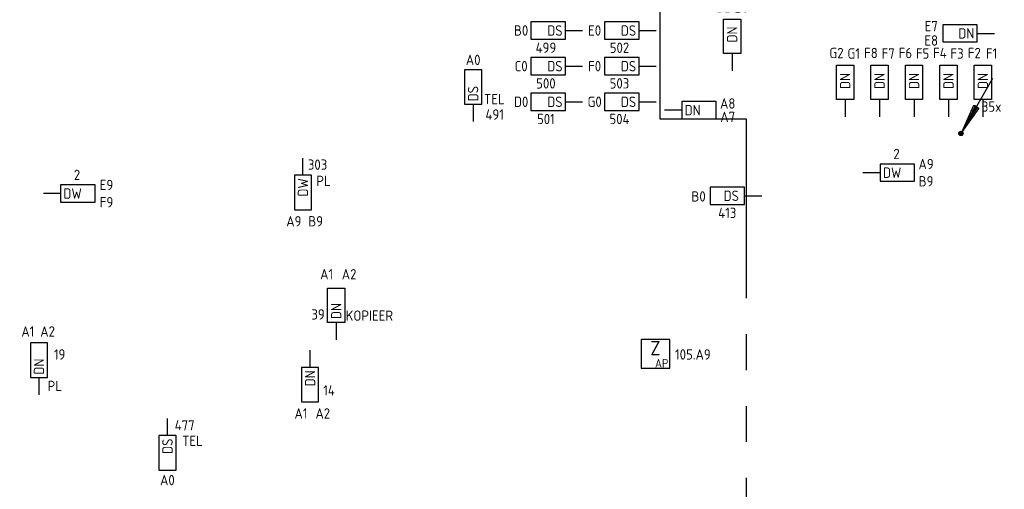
# Model space of a CAD drawing. Header units: millimetres. Extents: x 4336 to 79204, y -9688 to 63134.
# Tile 27 of 38: x 34449 to 51598, y 43493 to 51664. Entities that reach past the tile are written whole.
import ezdxf
from ezdxf.enums import TextEntityAlignment as Align

# ---------------------------------------------------------------- set-up
doc = ezdxf.new("R2010")
doc.units = ezdxf.units.MM
doc.header["$LTSCALE"] = 100
doc.linetypes.add('B0801', pattern=[62.5, 31.25, -6.25, 6.25, -6.25, 6.25, -6.25])
doc.layers.get('0').update_dxf_attribs({"linetype": 'CONTINUOUS'})
for name, color, linetype in [('EB6416--_ATTRIB', 1, 'CONTINUOUS'), ('EB6441--_ATTRIB', 2, 'CONTINUOUS'), ('EB6445--_ATTRIB', 2, 'CONTINUOUS'), ('EL631005_KSTSCH', 6, 'B0801'), ('EL6416--_WIRELESS-Z', 1, 'CONTINUOUS'), ('EL6441--_DATACOM', 3, 'CONTINUOUS'), ('EL6445--_DATANET', 3, 'CONTINUOUS')]:
    doc.layers.add(name, color=color, linetype=linetype)
doc.styles.add('1_5', font='isocp.shx', dxfattribs={"height": 1.5})
doc.styles.add('1_8', font='iso')
doc.styles.add('2_5', font='isocp.shx', dxfattribs={"height": 2.5})
doc.styles.add('NORATT', font='isocp.shx')

# ---------------------------------------------------------------- blocks, each defined once
blk = doc.blocks.new('EA600123')
at = {"linetype": 'Continuous'}
for p, q in [((5.5, 9.53), (0.19, 0.32)), ((-0.37, 0.07), (0.37, 0.07)), ((-0.3, 0.23), (0.3, 0.23)), ((-0.37, -0.08), (0.37, -0.08)), ((-0.3, -0.23), (0.3, -0.23))]:
    blk.add_line(p, q, dxfattribs=at)
for points in [[(3.12, 4.4), (0.19, 0.32), (2.25, 4.9)], [(2.47, 4.78), (1.06, 1.84), (2.9, 4.53)]]:
    blk.add_lwpolyline(points, close=True, dxfattribs=at)
blk.add_circle((0, 0), 0.375, dxfattribs=at)
at = {"linetype": 'Continuous', "style": '1_8', "flags": 8}
blk.add_attdef('KBTALB', (5, 5), '', height=1.8, dxfattribs=at)
at = {"style": '1_8'}
for tag, flags, p in [('CODE', 9, (0, 3)), ('M_CODE', 8, (0, 0))]:
    blk.add_attdef(tag, text='', height=1.8, dxfattribs=dict(at, flags=flags)).set_placement(p, align=Align.MIDDLE_CENTER)
at = {"linetype": 'Continuous', "style": '1_8', "flags": 9}
for tag, p in [('PCODE', (1.25, 0)), ('PVERS', (1.25, -2)), ('PDATE', (1.25, -4))]:
    blk.add_attdef(tag, text='', height=1.8, dxfattribs=at).set_placement(p, align=Align.MIDDLE_LEFT)
blk = doc.blocks.new('EA644501')
for p, q in [((-1.5, 6), (-1.5, 0)), ((1.5, 6), (-1.5, 6)), ((1.5, 0), (1.5, 6)), ((-1.5, 0), (1.5, 0))]:
    blk.add_line(p, q)
at = {"color": 2}
blk.add_line((0, 0), (0, -3), dxfattribs=at)
at = {"style": '1_8', "flags": 9}
blk.add_attdef('NUMMER', text='', height=1.8, rotation=90, dxfattribs=at).set_placement((-3.5, 8), align=Align.BOTTOM_LEFT)
at = {"style": '1_8'}
for tag, flags, p in [('NUMMERAP', 9, (-1.5, 8)), ('NUMMERA', 8, (-1.5, 8)), ('NUMMERBP', 9, (1.5, 8)), ('NUMMERB', 8, (1.5, 8))]:
    blk.add_attdef(tag, text='', height=1.8, rotation=90, dxfattribs=dict(at, flags=flags)).set_placement(p, align=Align.MIDDLE_CENTER)
at = {"style": '1_8', "flags": 8}
blk.add_attdef('CODE', text='', height=1.8, rotation=90, dxfattribs=at).set_placement((0, 0.5), align=Align.MIDDLE_LEFT)
at = {"style": '1_8', "flags": 9}
for tag, p in [('TYPE', (0, 4)), ('FABR', (0, 3)), ('PDATE', (0, 2)), ('PVERS', (0, 1)), ('PCODE', (0, 0))]:
    blk.add_attdef(tag, text='', height=1.8, dxfattribs=at).set_placement(p, align=Align.MIDDLE_CENTER)
for tag in ['VERD', 'PATCHSTR', 'PANEEL']:
    blk.add_attdef(tag, text='', height=1.8, dxfattribs=at).set_placement((2, 0), align=Align.BOTTOM_LEFT)
blk = doc.blocks.new('Wrls-Zender')
blk.add_lwpolyline([(-2.5, -2.5), (2.5, -2.5), (2.5, 2.5), (-2.5, 2.5)], close=True)
at = {"style": '2_5'}
blk.add_text('Z', height=2.5, dxfattribs=at).set_placement((0, 1), align=Align.MIDDLE_CENTER)
at = {"style": '1_5'}
blk.add_text('AP', height=1.5, dxfattribs=at).set_placement((2.25, -2.38), align=Align.RIGHT)
at = {"style": '1_8', "flags": 8}
blk.add_attdef('ADRES', (3, -2.5), '', height=1.8, dxfattribs=at)
at = {"style": '1_8', "flags": 9}
blk.add_attdef('M_CODE', text='', height=1.8, dxfattribs=at).set_placement((-2.5, -4.5), align=Align.MIDDLE_LEFT)

msp = doc.modelspace()

# ---------------------------------------------------------------- linework, layer by layer
at = {"layer": 'EL631005_KSTSCH', "color": 6}
msp.add_lwpolyline([(45600, 58161), (45600, 49941), (47100, 49941), (47100, 39441), (46500, 39441), (46500, 23541), (46500, 7641), (47625, 7641), (47625, 5241), (45600, 5241), (45600, -389), (46800, -389), (46800, -3509)], dxfattribs=at)

# ---------------------------------------------------------------- block references
at = {"layer": 'EL6416--_WIRELESS-Z'}
ref = msp.add_blockref('Wrls-Zender', (45521, 45849), dxfattribs=dict(at, xscale=100, yscale=100, zscale=100))
ref.add_attrib('ADRES', '105.A9', (45863, 45749), dxfattribs={"layer": 'EB6416--_ATTRIB', "color": 1, "height": 180, "style": 'NORATT', "flags": 8})
at = {"layer": 'EL6441--_DATACOM'}
ref = msp.add_blockref('EA600123', (50843, 49685), dxfattribs=dict(at, xscale=100, yscale=100, zscale=100))
ref.add_attrib('KBTALB', '35x', (51206, 50061), dxfattribs={"layer": 'EB6441--_ATTRIB', "color": 1, "linetype": 'Continuous', "height": 180, "style": '1_8', "flags": 8})
at = {"layer": 'EL6445--_DATANET'}
ref = msp.add_blockref('EA644501', (46857, 51075), dxfattribs=dict(at, xscale=-100, yscale=100, zscale=100))
ref.add_attrib('CODE', 'DN', dxfattribs={"layer": 'EB6445--_ATTRIB', "color": 1, "height": 180, "rotation": 90, "style": 'NORATT', "flags": 8}).set_placement((46857, 51267), align=Align.MIDDLE_LEFT)
ref.add_attrib('NUMMERA', 'B1', dxfattribs={"layer": 'EB6445--_ATTRIB', "color": 1, "height": 180, "style": 'NORATT', "flags": 8}).set_placement((47007, 51875), align=Align.MIDDLE_CENTER)
ref.add_attrib('NUMMERB', 'B2', dxfattribs={"layer": 'EB6445--_ATTRIB', "color": 1, "height": 180, "style": 'NORATT', "flags": 8}).set_placement((46707, 51884), align=Align.MIDDLE_CENTER)
ref = msp.add_blockref('EA644501', (43954, 51475), dxfattribs=dict(at, xscale=100, yscale=100, zscale=100, rotation=89.99999999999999))
ref.add_attrib('CODE', 'DS', dxfattribs={"layer": 'EB6445--_ATTRIB', "color": 1, "height": 180, "style": 'NORATT', "flags": 8}).set_placement((43904, 51475), align=Align.MIDDLE_RIGHT)
ref.add_attrib('NUMMERA', 'B0', dxfattribs={"layer": 'EB6445--_ATTRIB', "color": 1, "height": 180, "style": 'NORATT', "flags": 8}).set_placement((43182, 51476), align=Align.MIDDLE_CENTER)
ref.add_attrib('TYPE', '499', dxfattribs={"layer": '0', "color": 1, "height": 180, "style": '1_8', "flags": 8}).set_placement((43614, 51176), align=Align.MIDDLE_CENTER)
ref = msp.add_blockref('EA644501', (45236, 51475), dxfattribs=dict(at, xscale=100, yscale=100, zscale=100, rotation=89.99999999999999))
ref.add_attrib('CODE', 'DS', dxfattribs={"layer": 'EB6445--_ATTRIB', "color": 1, "height": 180, "style": 'NORATT', "flags": 8}).set_placement((45186, 51475), align=Align.MIDDLE_RIGHT)
ref.add_attrib('NUMMERA', 'E0', dxfattribs={"layer": 'EB6445--_ATTRIB', "color": 1, "height": 180, "style": 'NORATT', "flags": 8}).set_placement((44463, 51476), align=Align.MIDDLE_CENTER)
ref.add_attrib('TYPE', '502', dxfattribs={"layer": '0', "color": 1, "height": 180, "style": '1_8', "flags": 8}).set_placement((44895, 51176), align=Align.MIDDLE_CENTER)
ref = msp.add_blockref('EA644501', (51125, 51426), dxfattribs=dict(at, xscale=100, yscale=100, zscale=100, rotation=90))
ref.add_attrib('CODE', 'DN', dxfattribs={"layer": 'EB6445--_ATTRIB', "color": 1, "height": 180, "style": 'NORATT', "flags": 8}).set_placement((51075, 51426), align=Align.MIDDLE_RIGHT)
ref.add_attrib('NUMMERA', 'E7', dxfattribs={"layer": 'EB6445--_ATTRIB', "color": 1, "height": 180, "style": 'NORATT', "flags": 8}).set_placement((50325, 51552), align=Align.MIDDLE_CENTER)
ref.add_attrib('NUMMERB', 'E8', dxfattribs={"layer": 'EB6445--_ATTRIB', "color": 1, "height": 180, "style": 'NORATT', "flags": 8}).set_placement((50325, 51302), align=Align.MIDDLE_CENTER)
ref = msp.add_blockref('EA644501', (48825, 50275), dxfattribs=dict(at, xscale=-100, yscale=100, zscale=100))
ref.add_attrib('CODE', 'DN', dxfattribs={"layer": 'EB6445--_ATTRIB', "color": 1, "height": 180, "rotation": 90, "style": 'NORATT', "flags": 8}).set_placement((48825, 50459), align=Align.MIDDLE_LEFT)
ref.add_attrib('NUMMERA', 'G1', dxfattribs={"layer": 'EB6445--_ATTRIB', "color": 1, "height": 180, "style": 'NORATT', "flags": 8}).set_placement((48975, 51075), align=Align.MIDDLE_CENTER)
ref.add_attrib('NUMMERB', 'G2', dxfattribs={"layer": 'EB6445--_ATTRIB', "color": 1, "height": 180, "style": 'NORATT', "flags": 8}).set_placement((48675, 51084), align=Align.MIDDLE_CENTER)
ref = msp.add_blockref('EA644501', (49425, 50275), dxfattribs=dict(at, xscale=-100, yscale=100, zscale=100))
ref.add_attrib('CODE', 'DN', dxfattribs={"layer": 'EB6445--_ATTRIB', "color": 1, "height": 180, "rotation": 90, "style": 'NORATT', "flags": 8}).set_placement((49425, 50459), align=Align.MIDDLE_LEFT)
ref.add_attrib('NUMMERA', 'F7', dxfattribs={"layer": 'EB6445--_ATTRIB', "color": 1, "height": 180, "style": 'NORATT', "flags": 8}).set_placement((49575, 51075), align=Align.MIDDLE_CENTER)
ref.add_attrib('NUMMERB', 'F8', dxfattribs={"layer": 'EB6445--_ATTRIB', "color": 1, "height": 180, "style": 'NORATT', "flags": 8}).set_placement((49275, 51084), align=Align.MIDDLE_CENTER)
ref = msp.add_blockref('EA644501', (50025, 50275), dxfattribs=dict(at, xscale=-100, yscale=100, zscale=100))
ref.add_attrib('CODE', 'DN', dxfattribs={"layer": 'EB6445--_ATTRIB', "color": 1, "height": 180, "rotation": 90, "style": 'NORATT', "flags": 8}).set_placement((50025, 50459), align=Align.MIDDLE_LEFT)
ref.add_attrib('NUMMERA', 'F5', dxfattribs={"layer": 'EB6445--_ATTRIB', "color": 1, "height": 180, "style": 'NORATT', "flags": 8}).set_placement((50175, 51075), align=Align.MIDDLE_CENTER)
ref.add_attrib('NUMMERB', 'F6', dxfattribs={"layer": 'EB6445--_ATTRIB', "color": 1, "height": 180, "style": 'NORATT', "flags": 8}).set_placement((49875, 51084), align=Align.MIDDLE_CENTER)
ref = msp.add_blockref('EA644501', (50625, 50275), dxfattribs=dict(at, xscale=-100, yscale=100, zscale=100))
ref.add_attrib('CODE', 'DN', dxfattribs={"layer": 'EB6445--_ATTRIB', "color": 1, "height": 180, "rotation": 90, "style": 'NORATT', "flags": 8}).set_placement((50625, 50459), align=Align.MIDDLE_LEFT)
ref.add_attrib('NUMMERA', 'F3', dxfattribs={"layer": 'EB6445--_ATTRIB', "color": 1, "height": 180, "style": 'NORATT', "flags": 8}).set_placement((50775, 51075), align=Align.MIDDLE_CENTER)
ref.add_attrib('NUMMERB', 'F4', dxfattribs={"layer": 'EB6445--_ATTRIB', "color": 1, "height": 180, "style": 'NORATT', "flags": 8}).set_placement((50475, 51084), align=Align.MIDDLE_CENTER)
ref = msp.add_blockref('EA644501', (51225, 50275), dxfattribs=dict(at, xscale=-100, yscale=100, zscale=100))
ref.add_attrib('CODE', 'DN', dxfattribs={"layer": 'EB6445--_ATTRIB', "color": 1, "height": 180, "rotation": 90, "style": 'NORATT', "flags": 8}).set_placement((51225, 50459), align=Align.MIDDLE_LEFT)
ref.add_attrib('NUMMERA', 'F1', dxfattribs={"layer": 'EB6445--_ATTRIB', "color": 1, "height": 180, "style": 'NORATT', "flags": 8}).set_placement((51375, 51075), align=Align.MIDDLE_CENTER)
ref.add_attrib('NUMMERB', 'F2', dxfattribs={"layer": 'EB6445--_ATTRIB', "color": 1, "height": 180, "style": 'NORATT', "flags": 8}).set_placement((51075, 51084), align=Align.MIDDLE_CENTER)
ref = msp.add_blockref('EA644501', (42346, 50193), dxfattribs=dict(at, xscale=100, yscale=100, zscale=100))
ref.add_attrib('CODE', 'DS', dxfattribs={"layer": 'EB6445--_ATTRIB', "color": 1, "height": 180, "rotation": 90, "style": 'NORATT', "flags": 8}).set_placement((42346, 50243), align=Align.MIDDLE_LEFT)
ref.add_attrib('NUMMERA', 'A0', dxfattribs={"layer": 'EB6445--_ATTRIB', "color": 1, "height": 180, "style": 'NORATT', "flags": 8}).set_placement((42347, 50965), align=Align.MIDDLE_CENTER)
ref.add_attrib('FABR', 'TEL', dxfattribs={"layer": 'EB6445--_ATTRIB', "color": 1, "height": 180, "style": 'NORATT', "flags": 8}).set_placement((42715, 50283), align=Align.MIDDLE_CENTER)
ref.add_attrib('TYPE', '491', dxfattribs={"layer": 'EB6445--_ATTRIB', "color": 1, "height": 180, "style": 'NORATT', "flags": 8}).set_placement((42721, 50014), align=Align.MIDDLE_CENTER)
ref = msp.add_blockref('EA644501', (43954, 50855), dxfattribs=dict(at, xscale=100, yscale=100, zscale=100, rotation=89.99999999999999))
ref.add_attrib('CODE', 'DS', dxfattribs={"layer": 'EB6445--_ATTRIB', "color": 1, "height": 180, "style": 'NORATT', "flags": 8}).set_placement((43904, 50855), align=Align.MIDDLE_RIGHT)
ref.add_attrib('NUMMERA', 'C0', dxfattribs={"layer": 'EB6445--_ATTRIB', "color": 1, "height": 180, "style": 'NORATT', "flags": 8}).set_placement((43182, 50856), align=Align.MIDDLE_CENTER)
ref.add_attrib('TYPE', '500', dxfattribs={"layer": '0', "color": 1, "height": 180, "style": '1_8', "flags": 8}).set_placement((43614, 50556), align=Align.MIDDLE_CENTER)
ref = msp.add_blockref('EA644501', (45236, 50855), dxfattribs=dict(at, xscale=100, yscale=100, zscale=100, rotation=89.99999999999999))
ref.add_attrib('CODE', 'DS', dxfattribs={"layer": 'EB6445--_ATTRIB', "color": 1, "height": 180, "style": 'NORATT', "flags": 8}).set_placement((45186, 50855), align=Align.MIDDLE_RIGHT)
ref.add_attrib('NUMMERA', 'F0', dxfattribs={"layer": 'EB6445--_ATTRIB', "color": 1, "height": 180, "style": 'NORATT', "flags": 8}).set_placement((44463, 50856), align=Align.MIDDLE_CENTER)
ref.add_attrib('TYPE', '503', dxfattribs={"layer": '0', "color": 1, "height": 180, "style": '1_8', "flags": 8}).set_placement((44895, 50556), align=Align.MIDDLE_CENTER)
ref = msp.add_blockref('EA644501', (43954, 50235), dxfattribs=dict(at, xscale=100, yscale=100, zscale=100, rotation=89.99999999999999))
ref.add_attrib('CODE', 'DS', dxfattribs={"layer": 'EB6445--_ATTRIB', "color": 1, "height": 180, "style": 'NORATT', "flags": 8}).set_placement((43904, 50235), align=Align.MIDDLE_RIGHT)
ref.add_attrib('NUMMERA', 'D0', dxfattribs={"layer": 'EB6445--_ATTRIB', "color": 1, "height": 180, "style": 'NORATT', "flags": 8}).set_placement((43182, 50236), align=Align.MIDDLE_CENTER)
ref.add_attrib('TYPE', '501', dxfattribs={"layer": '0', "color": 1, "height": 180, "style": '1_8', "flags": 8}).set_placement((43614, 49936), align=Align.MIDDLE_CENTER)
ref = msp.add_blockref('EA644501', (45236, 50235), dxfattribs=dict(at, xscale=100, yscale=100, zscale=100, rotation=89.99999999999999))
ref.add_attrib('CODE', 'DS', dxfattribs={"layer": 'EB6445--_ATTRIB', "color": 1, "height": 180, "style": 'NORATT', "flags": 8}).set_placement((45186, 50235), align=Align.MIDDLE_RIGHT)
ref.add_attrib('NUMMERA', 'G0', dxfattribs={"layer": 'EB6445--_ATTRIB', "color": 1, "height": 180, "style": 'NORATT', "flags": 8}).set_placement((44463, 50236), align=Align.MIDDLE_CENTER)
ref.add_attrib('TYPE', '504', dxfattribs={"layer": '0', "color": 1, "height": 180, "style": '1_8', "flags": 8}).set_placement((44895, 49936), align=Align.MIDDLE_CENTER)
ref = msp.add_blockref('EA644501', (45980, 50089), dxfattribs=dict(at, xscale=100, yscale=100, zscale=100, rotation=270))
ref.add_attrib('CODE', 'DN', dxfattribs={"layer": 'EB6445--_ATTRIB', "color": 1, "height": 180, "style": 'NORATT', "flags": 8}).set_placement((46030, 50089), align=Align.MIDDLE_LEFT)
ref.add_attrib('NUMMERA', 'A8', dxfattribs={"layer": 'EB6445--_ATTRIB', "color": 1, "height": 180, "style": 'NORATT', "flags": 8}).set_placement((46780, 50206), align=Align.MIDDLE_CENTER)
ref.add_attrib('NUMMERB', 'A7', dxfattribs={"layer": 'EB6445--_ATTRIB', "color": 1, "height": 180, "style": 'NORATT', "flags": 8}).set_placement((46780, 49971), align=Align.MIDDLE_CENTER)
ref = msp.add_blockref('EA644501', (49435, 49002, 2800), dxfattribs=dict(at, xscale=100, yscale=100, zscale=100, rotation=270))
ref.add_attrib('CODE', 'DW', dxfattribs={"layer": 'EB6445--_ATTRIB', "color": 1, "height": 180, "style": 'NORATT', "flags": 8}).set_placement((49485, 49002, 2800), align=Align.MIDDLE_LEFT)
ref.add_attrib('NUMMERA', 'A9', dxfattribs={"layer": 'EB6445--_ATTRIB', "color": 1, "height": 180, "style": 'NORATT', "flags": 8}).set_placement((50235, 49152, 2800), align=Align.MIDDLE_CENTER)
ref.add_attrib('NUMMERB', 'B9', dxfattribs={"layer": 'EB6445--_ATTRIB', "color": 1, "height": 180, "style": 'NORATT', "flags": 8}).set_placement((50235, 48852, 2800), align=Align.MIDDLE_CENTER)
ref.add_attrib('TYPE', '2', dxfattribs={"layer": 'EB6445--_ATTRIB', "color": 1, "height": 180, "style": 'NORATT', "flags": 8}).set_placement((49721, 49327, 2800), align=Align.MIDDLE_CENTER)
ref = msp.add_blockref('EA644501', (39383, 48956), dxfattribs=dict(at, xscale=100, yscale=100, zscale=100, rotation=180))
ref.add_attrib('CODE', 'DW', dxfattribs={"layer": 'EB6445--_ATTRIB', "color": 1, "height": 180, "rotation": 90, "style": 'NORATT', "flags": 8}).set_placement((39383, 48906), align=Align.MIDDLE_RIGHT)
ref.add_attrib('NUMMERA', 'A9', dxfattribs={"layer": 'EB6445--_ATTRIB', "color": 1, "height": 180, "style": 'NORATT', "flags": 8}).set_placement((39224, 48156), align=Align.MIDDLE_CENTER)
ref.add_attrib('NUMMERB', 'B9', dxfattribs={"layer": 'EB6445--_ATTRIB', "color": 1, "height": 180, "style": 'NORATT', "flags": 8}).set_placement((39604, 48156), align=Align.MIDDLE_CENTER)
ref.add_attrib('FABR', 'PL', dxfattribs={"layer": '0', "color": 1, "height": 180, "style": '1_8', "flags": 8}).set_placement((39740, 48859), align=Align.MIDDLE_CENTER)
ref.add_attrib('TYPE', '303', dxfattribs={"layer": '0', "color": 1, "height": 180, "style": '1_8', "flags": 8}).set_placement((39637, 49142), align=Align.MIDDLE_CENTER)
ref = msp.add_blockref('EA644501', (35161, 48638), dxfattribs=dict(at, xscale=100, yscale=100, zscale=100, rotation=270))
ref.add_attrib('CODE', 'DW', dxfattribs={"layer": 'EB6445--_ATTRIB', "color": 1, "height": 180, "style": 'NORATT', "flags": 8}).set_placement((35211, 48638), align=Align.MIDDLE_LEFT)
ref.add_attrib('NUMMERA', 'E9', dxfattribs={"layer": 'EB6445--_ATTRIB', "color": 1, "height": 180, "style": 'NORATT', "flags": 8}).set_placement((35961, 48788), align=Align.MIDDLE_CENTER)
ref.add_attrib('NUMMERB', 'F9', dxfattribs={"layer": 'EB6445--_ATTRIB', "color": 1, "height": 180, "style": 'NORATT', "flags": 8}).set_placement((35961, 48488), align=Align.MIDDLE_CENTER)
ref.add_attrib('TYPE', '2', dxfattribs={"layer": 'EB6445--_ATTRIB', "color": 1, "height": 180, "style": 'NORATT', "flags": 8}).set_placement((35448, 48963), align=Align.MIDDLE_CENTER)
ref = msp.add_blockref('EA644501', (47073, 48600), dxfattribs=dict(at, xscale=100, yscale=100, zscale=100, rotation=89.99999999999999))
ref.add_attrib('CODE', 'DS', dxfattribs={"layer": 'EB6445--_ATTRIB', "color": 1, "height": 180, "style": 'NORATT', "flags": 8}).set_placement((46976, 48600), align=Align.MIDDLE_RIGHT)
ref.add_attrib('NUMMERA', 'B0', dxfattribs={"layer": 'EB6445--_ATTRIB', "color": 1, "height": 180, "style": 'NORATT', "flags": 8}).set_placement((46273, 48589), align=Align.MIDDLE_CENTER)
ref.add_attrib('TYPE', '413', dxfattribs={"layer": '0', "color": 1, "height": 180, "style": '1_8', "flags": 8}).set_placement((46773, 48303), align=Align.MIDDLE_CENTER)
ref = msp.add_blockref('EA644501', (39962, 46394), dxfattribs=dict(at, xscale=-100, yscale=100, zscale=100))
ref.add_attrib('CODE', 'DN', dxfattribs={"layer": 'EB6445--_ATTRIB', "color": 1, "height": 180, "rotation": 90, "style": 'NORATT', "flags": 8}).set_placement((39962, 46732), align=Align.MIDDLE_RIGHT)
ref.add_attrib('NUMMERA', 'A1', dxfattribs={"layer": 'EB6445--_ATTRIB', "color": 1, "height": 180, "style": 'NORATT', "flags": 8}).set_placement((39795, 47237), align=Align.MIDDLE_CENTER)
ref.add_attrib('NUMMERB', 'A2', dxfattribs={"layer": 'EB6445--_ATTRIB', "color": 1, "height": 180, "style": 'NORATT', "flags": 8}).set_placement((40186, 47234), align=Align.MIDDLE_CENTER)
ref.add_attrib('FABR', 'KOPIEER', dxfattribs={"layer": 'EB6445--_ATTRIB', "color": 1, "height": 180, "style": 'NORATT', "flags": 8}).set_placement((40540, 46514), align=Align.MIDDLE_CENTER)
ref.add_attrib('TYPE', '39', dxfattribs={"layer": 'EB6445--_ATTRIB', "color": 1, "height": 180, "style": 'NORATT', "flags": 8}).set_placement((39646, 46536), align=Align.MIDDLE_CENTER)
ref = msp.add_blockref('EA644501', (34785, 45439), dxfattribs=dict(at, xscale=100, yscale=100, zscale=100))
ref.add_attrib('CODE', 'DN', dxfattribs={"layer": 'EB6445--_ATTRIB', "color": 1, "height": 180, "rotation": 90, "style": 'NORATT', "flags": 8}).set_placement((34785, 45489), align=Align.MIDDLE_LEFT)
ref.add_attrib('NUMMERA', 'A1', dxfattribs={"layer": 'EB6445--_ATTRIB', "color": 1, "height": 180, "style": 'NORATT', "flags": 8}).set_placement((34591, 46239), align=Align.MIDDLE_CENTER)
ref.add_attrib('NUMMERB', 'A2', dxfattribs={"layer": 'EB6445--_ATTRIB', "color": 1, "height": 180, "style": 'NORATT', "flags": 8}).set_placement((34935, 46239), align=Align.MIDDLE_CENTER)
ref.add_attrib('FABR', 'PL', dxfattribs={"layer": '0', "color": 1, "height": 180, "style": '1_8', "flags": 8}).set_placement((35060, 45291), align=Align.MIDDLE_CENTER)
ref.add_attrib('TYPE', '19', dxfattribs={"layer": '0', "color": 1, "height": 180, "style": '1_8', "flags": 8}).set_placement((35144, 45839), align=Align.MIDDLE_CENTER)
ref = msp.add_blockref('EA644501', (39506, 45613), dxfattribs=dict(at, xscale=100, yscale=100, zscale=100, rotation=180))
ref.add_attrib('CODE', 'DN', dxfattribs={"layer": 'EB6445--_ATTRIB', "color": 1, "height": 180, "rotation": 90, "style": 'NORATT', "flags": 8}).set_placement((39506, 45563), align=Align.MIDDLE_RIGHT)
ref.add_attrib('NUMMERA', 'A1', dxfattribs={"layer": 'EB6445--_ATTRIB', "color": 1, "height": 180, "style": 'NORATT', "flags": 8}).set_placement((39348, 44813), align=Align.MIDDLE_CENTER)
ref.add_attrib('NUMMERB', 'A2', dxfattribs={"layer": 'EB6445--_ATTRIB', "color": 1, "height": 180, "style": 'NORATT', "flags": 8}).set_placement((39728, 44813), align=Align.MIDDLE_CENTER)
ref.add_attrib('TYPE', '14', dxfattribs={"layer": '0', "color": 1, "height": 180, "style": '1_8', "flags": 8}).set_placement((39836, 45213), align=Align.MIDDLE_CENTER)
ref = msp.add_blockref('EA644501', (37023, 44426), dxfattribs=dict(at, xscale=100, yscale=100, zscale=100, rotation=180))
ref.add_attrib('CODE', 'DS', dxfattribs={"layer": 'EB6445--_ATTRIB', "color": 1, "height": 180, "rotation": 90, "style": 'NORATT', "flags": 8}).set_placement((37023, 44376), align=Align.MIDDLE_RIGHT)
ref.add_attrib('NUMMERA', 'A0', dxfattribs={"layer": 'EB6445--_ATTRIB', "color": 1, "height": 180, "style": 'NORATT', "flags": 8}).set_placement((37022, 43653), align=Align.MIDDLE_CENTER)
ref.add_attrib('FABR', 'TEL', dxfattribs={"layer": '0', "color": 1, "height": 180, "style": '1_8', "flags": 8}).set_placement((37459, 44336), align=Align.MIDDLE_CENTER)
ref.add_attrib('TYPE', '477', dxfattribs={"layer": '0', "color": 1, "height": 180, "style": '1_8', "flags": 8}).set_placement((37322, 44605), align=Align.MIDDLE_CENTER)

doc.saveas('drawing.dxf')
